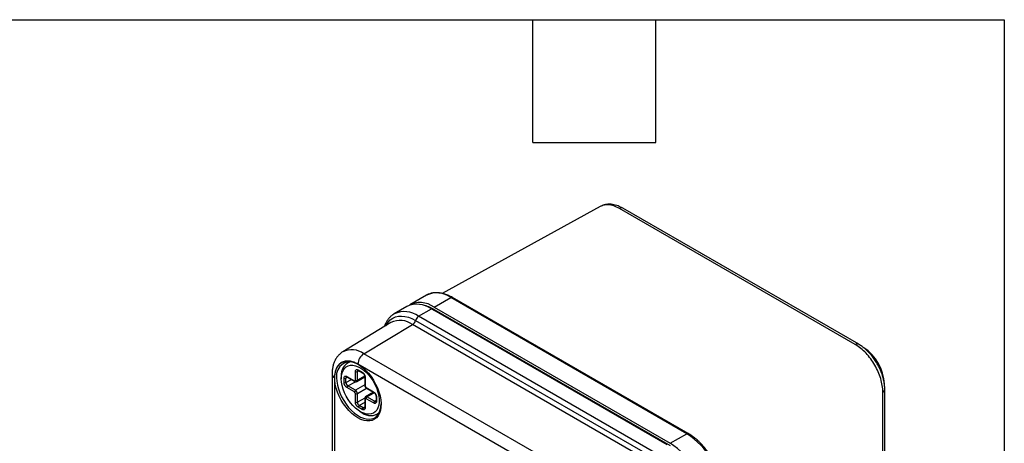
# Model space of a CAD drawing. Header units: millimetres. Extents: x 6 to 273, y 6 to 210.
# Tile 10 of 10: x 212 to 273, y 183 to 210. Entities that reach past the tile are written whole.
import ezdxf

# ---------------------------------------------------------------- set-up
doc = ezdxf.new("R2010")
doc.units = ezdxf.units.MM
doc.layers.add('TEXT', color=140, linetype='Continuous')

msp = doc.modelspace()

# ---------------------------------------------------------------- linework, layer by layer
at = {"color": 7, "linetype": 'Continuous', "lineweight": 25}
for p, q in [((248.018, 197.971), (238.225, 192.58)), ((263.822, 189.407), (249.208, 197.844)), ((264.029, 189.426), (249.415, 197.862)), ((237.255, 192.466), (236.228, 191.873)), ((237.739, 191.723), (238.767, 192.317)), ((253.381, 183.88), (238.767, 192.317)), ((253.474, 183.889), (238.86, 192.326)), ((236.048, 191.769), (235.257, 191.313)), ((236.769, 191.163), (237.559, 191.619)), ((252.173, 183.183), (237.559, 191.619)), ((237.679, 191.55), (237.738, 191.585)), ((237.738, 191.585), (252.352, 183.148)), ((237.739, 191.723), (252.353, 183.287)), ((236.582, 190.904), (251.196, 182.467)), ((251.382, 182.727), (236.769, 191.163)), ((235.058, 190.768), (232.076, 188.96)), ((233.379, 188.842), (236.4, 190.647)), ((251.014, 182.21), (236.4, 190.647)), ((247.993, 180.406), (233.379, 188.842)), ((232.481, 188.336), (232.358, 188.265)), ((247.623, 179.756), (233.009, 188.193)), ((231.408, 187.576), (231.408, 162.536)), ((231.564, 187.359), (231.564, 162.318)), ((231.978, 187.426), (231.978, 187.288)), ((232.152, 187.049), (232.152, 187.326)), ((232.366, 187.38), (232.271, 187.326)), ((232.271, 187.049), (232.271, 187.326)), ((232.271, 187.049), (232.606, 187.242)), ((232.331, 187.429), (232.795, 187.162)), ((232.349, 187.391), (232.813, 187.123)), ((232.855, 187.196), (232.855, 187.732)), ((232.94, 187.119), (233.429, 187.401)), ((232.975, 187.732), (233.07, 187.787)), ((232.975, 187.196), (232.975, 187.732)), ((233.424, 187.456), (232.975, 187.196)), ((233.035, 187.836), (233.274, 187.697)), ((233.052, 187.797), (233.292, 187.658)), ((233.429, 187.421), (233.429, 186.885)), ((233.454, 187.386), (233.454, 186.851)), ((232.795, 186.47), (232.331, 186.738)), ((232.391, 186.842), (232.852, 187.108)), ((232.855, 186.574), (232.391, 186.842)), ((233.429, 186.905), (232.855, 186.574)), ((232.975, 186.367), (233.549, 186.698)), ((233.514, 186.747), (233.977, 186.479)), ((233.531, 186.708), (233.995, 186.44)), ((232.855, 185.831), (232.855, 186.367)), ((232.975, 185.831), (232.975, 186.367)), ((233.435, 186.096), (232.975, 185.831)), ((233.429, 186.055), (233.429, 185.52)), ((233.454, 186.021), (233.454, 185.485)), ((233.978, 186.45), (233.489, 186.168)), ((233.977, 185.788), (233.514, 186.055)), ((233.573, 186.159), (234.023, 186.419)), ((234.037, 185.891), (233.573, 186.159)), ((234.132, 186.203), (234.132, 185.926)), ((234.157, 186.168), (234.157, 185.891)), ((265.526, 161.416), (265.526, 186.456)), ((265.645, 161.586), (265.645, 186.626)), ((233.274, 185.382), (233.035, 185.52)), ((233.429, 185.817), (233.094, 185.623)), ((233.334, 185.485), (233.094, 185.623)), ((233.334, 185.485), (233.429, 185.54)), ((234.132, 185.946), (234.037, 185.891)), ((233.154, 185.25), (233.274, 185.181)), ((234.191, 185.09), (234.314, 185.161)), ((252.353, 183.287), (253.381, 183.88))]:
    msp.add_line(p, q, dxfattribs=at)
at = {"color": 7, "linetype": 'Continuous', "lineweight": 25, "flags": 128}
for points in [[(234.746, 190.579), (234.775, 190.636), (234.884, 190.8), (235.014, 190.937), (235.164, 191.044), (235.332, 191.12), (235.515, 191.165), (235.712, 191.177), (235.92, 191.156), (236.136, 191.103), (236.358, 191.019), (236.582, 190.904)], [(235.257, 191.313), (235.257, 191.313), (235.237, 191.3)], [(233.009, 184.865), (232.817, 184.991), (232.629, 185.143), (232.448, 185.321), (232.277, 185.52), (232.118, 185.736), (231.976, 185.967), (231.852, 186.208), (231.749, 186.455), (231.668, 186.702), (231.611, 186.947), (231.579, 187.184), (231.573, 187.409), (231.592, 187.618), (231.637, 187.808), (231.706, 187.975), (231.798, 188.116), (231.912, 188.229), (232.045, 188.311), (232.196, 188.362), (232.361, 188.38), (232.538, 188.364), (232.723, 188.316), (232.913, 188.235), (233.105, 188.125), (233.295, 187.985), (233.48, 187.82), (233.657, 187.631), (233.822, 187.423), (233.973, 187.199), (234.106, 186.962), (234.22, 186.718), (234.312, 186.471), (234.381, 186.224), (234.426, 185.983), (234.445, 185.751), (234.438, 185.533), (234.407, 185.333), (234.35, 185.154), (234.269, 185), (234.166, 184.873), (234.042, 184.775), (233.899, 184.708), (233.741, 184.674), (233.57, 184.673), (233.388, 184.705), (233.2, 184.77), (233.009, 184.865)], [(231.978, 187.288), (231.99, 187.478), (232.028, 187.65), (232.089, 187.8), (232.173, 187.924), (232.278, 188.021), (232.402, 188.087), (232.542, 188.122), (232.694, 188.124), (232.857, 188.095), (233.026, 188.033), (233.197, 187.941), (233.368, 187.821), (233.534, 187.675), (233.692, 187.506), (233.839, 187.318), (233.971, 187.115), (234.085, 186.901), (234.18, 186.681), (234.253, 186.46), (234.303, 186.241), (234.328, 186.03), (234.328, 185.832), (234.303, 185.65), (234.253, 185.489), (234.18, 185.351), (234.085, 185.241), (233.971, 185.159), (233.839, 185.109), (233.692, 185.09), (233.534, 185.104), (233.368, 185.149), (233.197, 185.226), (233.026, 185.332), (232.857, 185.466), (232.694, 185.624), (232.542, 185.803), (232.402, 185.999), (232.278, 186.208), (232.173, 186.425), (232.089, 186.647), (232.028, 186.867), (231.99, 187.083), (231.978, 187.288)], [(231.692, 187.354), (231.705, 187.13), (231.743, 186.896), (231.806, 186.655), (231.892, 186.412), (232.001, 186.172), (232.129, 185.94), (232.275, 185.718), (232.435, 185.513), (232.608, 185.327), (232.789, 185.164), (232.975, 185.027), (233.163, 184.918), (233.349, 184.841), (233.53, 184.795), (233.702, 184.782), (233.863, 184.802), (234.009, 184.854), (234.137, 184.939), (234.245, 185.054), (234.332, 185.197), (234.395, 185.365), (234.433, 185.555), (234.445, 185.73)]]:
    msp.add_lwpolyline(points, dxfattribs=at)
at = {"color": 7, "linetype": 'Continuous', "lineweight": 25}
for centre, radius, start, end in [((249.328, 197.671), 0.21, 65.36311, 124.65753), ((237.885, 191.121), 1.486, 53.60737, 115.08217), ((238.821, 192.24), 0.0937, 65.69288, 125.61758), ((236.677, 190.423), 1.486, 53.60737, 115.08217), ((236.869, 190.563), 1.449, 53.14129, 120.19213), ((236.715, 189.898), 1.973, 58.75024, 80.27475), ((235.631, 189.625), 1.279, 53.04321, 116.59704), ((235.887, 189.967), 1.486, 53.60737, 115.08217), ((236.157, 191.013), 0.439, 303.55765, 345.66578), ((237.006, 190.796), 0.437, 122.89842, 165.73688), ((232.631, 187.846), 1.246, 53.08366, 116.18255), ((263.941, 189.235), 0.21, 65.36025, 124.65777), ((262.758, 186.828), 2.87, 2.83364, 56.33174), ((233.83, 188.155), 0.822, 123.22971, 177.34769), ((232.528, 187.49), 0.847, 52.8696, 189.25898), ((232.805, 187.544), 0.835, 109.0439, 188.11948), ((231.664, 187.595), 0.256, 184.11228, 247.19251), ((232.212, 187.441), 0.13, 242.60967, 297.39033), ((232.352, 187.336), 0.0811, 123.75004, 187.28651), ((232.372, 187.424), 0.0406, 172.74417, 235.94365), ((232.915, 187.847), 0.13, 242.60967, 297.39033), ((233.055, 187.742), 0.0811, 123.75004, 187.28651), ((233.075, 187.83), 0.0406, 172.74417, 235.94365), ((233.317, 187.693), 0.0427, 174.40429, 234.01933), ((233.471, 187.425), 0.0427, 186.24482, 245.57723), ((232.212, 187.165), 0.13, 242.60967, 297.39033), ((232.531, 187.061), 0.26, 182.60548, 237.39452), ((232.461, 186.732), 0.13, 122.60548, 177.39452), ((232.819, 187.19), 0.037, 230.79671, 9.21404), ((232.838, 187.157), 0.0426, 174.37962, 234.30196), ((232.915, 187.312), 0.13, 242.60967, 297.39033), ((232.894, 187.186), 0.0812, 304.03358, 7.25812), ((233.471, 186.889), 0.0426, 185.6948, 245.62534), ((233.584, 186.856), 0.13, 182.60548, 237.39452), ((233.554, 186.742), 0.0406, 172.74417, 235.94365), ((232.925, 186.464), 0.13, 122.60548, 177.39452), ((232.725, 186.361), 0.13, 2.60548, 57.39452), ((232.715, 186.355), 0.26, 2.60548, 57.39452), ((232.915, 186.482), 0.13, 242.60967, 297.39033), ((233.469, 186.058), 0.0406, 184.03232, 247.26338), ((233.49, 186.027), 0.037, 50.79671, 189.21404), ((233.524, 186.09), 0.0852, 54.38438, 114.28468), ((233.644, 186.05), 0.13, 122.60548, 177.39452), ((234.02, 186.475), 0.0427, 174.40429, 234.01933), ((234.175, 186.207), 0.0427, 186.24482, 245.57723), ((265.436, 186.646), 0.21, 295.33824, 354.5917), ((232.915, 185.946), 0.13, 242.60967, 297.39033), ((233.235, 185.843), 0.26, 182.60548, 237.39452), ((233.165, 185.514), 0.13, 122.60548, 177.39452), ((233.404, 185.376), 0.13, 122.60548, 177.39452), ((233.384, 185.555), 0.0853, 234.40873, 294.00569), ((233.471, 185.524), 0.0426, 185.6948, 245.62534), ((234.107, 185.782), 0.13, 122.60548, 177.39452), ((234.087, 185.961), 0.0853, 234.40873, 294.00569), ((234.175, 185.93), 0.0426, 185.6948, 245.62534), ((233.789, 185.851), 0.845, 232.43758, 310.38829), ((253.435, 183.809), 0.0893, 64.04208, 127.25354), ((250.901, 179.98), 4.621, 2.45345, 57.54655), ((249.873, 179.387), 4.621, 2.45345, 57.54655)]:
    msp.add_arc(centre, radius, start, end, dxfattribs=at)
for points, knots in [([(249.415, 197.862), (249.319, 197.912), (249.111, 198.021), (248.833, 198.093), (248.59, 198.114), (248.397, 198.102), (248.201, 198.059), (248.08, 198.001), (248.018, 197.971)], [0, 0, 0, 0, 0.199955, 0.433201, 0.561938, 0.699928, 0.846457, 1, 1, 1, 1]), ([(249.208, 197.844), (249.094, 197.902), (248.868, 198.018), (248.545, 198.083), (248.255, 198.076), (248.096, 198.004), (248.019, 197.969)], [0, 0, 0, 0, 0.260238, 0.51473, 0.76556, 1, 1, 1, 1]), ([(238.86, 192.326), (238.82, 192.348), (238.705, 192.412), (238.515, 192.497), (238.29, 192.571), (238.069, 192.616), (237.855, 192.629), (237.651, 192.612), (237.46, 192.563), (237.327, 192.511), (237.263, 192.469), (237.252, 192.461)], [0, 0, 0, 0, 0.06953, 0.201099, 0.332742, 0.463968, 0.59423, 0.72293, 0.849679, 0.974577, 1, 1, 1, 1]), ([(235.235, 191.295), (235.198, 191.273), (235.106, 191.217), (234.979, 191.098), (234.853, 190.944), (234.749, 190.765), (234.683, 190.624), (234.659, 190.538), (234.656, 190.524)], [0, 0, 0, 0, 0.134126, 0.337373, 0.541559, 0.748516, 0.959299, 1, 1, 1, 1]), ([(265.645, 186.626), (265.642, 186.715), (265.636, 186.887), (265.594, 187.148), (265.534, 187.392), (265.442, 187.677), (265.312, 187.98), (265.142, 188.289), (264.956, 188.57), (264.721, 188.864), (264.471, 189.11), (264.231, 189.3), (264.098, 189.383), (264.029, 189.426)], [0, 0, 0, 0, 0.0879809, 0.1695369, 0.2441103, 0.3122931, 0.4306986, 0.5241573, 0.6097166, 0.7162703, 0.8464683, 0.9200159, 1, 1, 1, 1]), ([(232.085, 188.964), (232.078, 188.96), (232.012, 188.927), (231.904, 188.839), (231.765, 188.701), (231.649, 188.539), (231.554, 188.358), (231.482, 188.157), (231.432, 187.938), (231.411, 187.742), (231.409, 187.619), (231.408, 187.576)], [0, 0, 0, 0, 0.015701, 0.140693, 0.265136, 0.390628, 0.518744, 0.650642, 0.786799, 0.926817, 1, 1, 1, 1]), ([(233.009, 188.193), (232.965, 188.218), (232.899, 188.253), (232.822, 188.287), (232.784, 188.302), (232.768, 188.309), (232.757, 188.313), (232.752, 188.315), (232.7, 188.333), (232.632, 188.354), (232.554, 188.371), (232.521, 188.376), (232.499, 188.38), (232.488, 188.381), (232.432, 188.388), (232.365, 188.391), (232.302, 188.388), (232.26, 188.384), (232.239, 188.381), (232.135, 188.362), (232.058, 188.335), (231.952, 188.274), (231.902, 188.238), (231.849, 188.19), (231.828, 188.167), (231.814, 188.151), (231.806, 188.143), (231.773, 188.104), (231.736, 188.052), (231.699, 187.985), (231.684, 187.955), (231.675, 187.935), (231.67, 187.924), (231.648, 187.874), (231.626, 187.81), (231.605, 187.731), (231.596, 187.69), (231.593, 187.672), (231.591, 187.66), (231.589, 187.654), (231.572, 187.557), (231.564, 187.461), (231.564, 187.359)], [0, 0, 0, 0, 0.0625, 0.09375, 0.109375, 0.117187, 0.117187, 0.125, 0.125, 0.1875, 0.21875, 0.234375, 0.234375, 0.25, 0.25, 0.3125, 0.34375, 0.34375, 0.375, 0.375, 0.5, 0.5, 0.5625, 0.59375, 0.609375, 0.609375, 0.625, 0.625, 0.6875, 0.71875, 0.734375, 0.734375, 0.75, 0.75, 0.8125, 0.84375, 0.859375, 0.867187, 0.867187, 0.875, 0.875, 1, 1, 1, 1]), ([(232.855, 187.732), (232.855, 187.745), (232.857, 187.763), (232.861, 187.78), (232.864, 187.791), (232.865, 187.796), (232.877, 187.822), (232.89, 187.838), (232.916, 187.853), (232.931, 187.858), (232.946, 187.86), (232.957, 187.86), (232.963, 187.86), (232.99, 187.857), (233.012, 187.849), (233.035, 187.836)], [0, 0, 0, 0, 0.125, 0.1875, 0.1875, 0.25, 0.25, 0.5, 0.5, 0.625, 0.6875, 0.6875, 0.75, 0.75, 1, 1, 1, 1]), ([(232.152, 187.326), (232.152, 187.339), (232.153, 187.357), (232.157, 187.374), (232.16, 187.385), (232.162, 187.389), (232.173, 187.416), (232.187, 187.432), (232.213, 187.447), (232.227, 187.452), (232.243, 187.454), (232.254, 187.454), (232.26, 187.454), (232.286, 187.45), (232.308, 187.443), (232.331, 187.429)], [0, 0, 0, 0, 0.125, 0.1875, 0.1875, 0.25, 0.25, 0.5, 0.5, 0.625, 0.6875, 0.6875, 0.75, 0.75, 1, 1, 1, 1]), ([(232.307, 187.403), (232.307, 187.404), (232.307, 187.405), (232.329, 187.401), (232.344, 187.393), (232.349, 187.391)], [0, 0, 0, 0, 0.482097, 0.842179, 1, 1, 1, 1]), ([(233.01, 187.809), (233.01, 187.81), (233.011, 187.811), (233.032, 187.807), (233.047, 187.799), (233.052, 187.797)], [0, 0, 0, 0, 0.482097, 0.842179, 1, 1, 1, 1]), ([(233.274, 187.697), (233.285, 187.691), (233.302, 187.679), (233.319, 187.665), (233.33, 187.655), (233.334, 187.65), (233.363, 187.621), (233.384, 187.593), (233.41, 187.548), (233.421, 187.525), (233.431, 187.502), (233.436, 187.486), (233.439, 187.477), (233.449, 187.44), (233.454, 187.413), (233.454, 187.386)], [0, 0, 0, 0, 0.125, 0.1875, 0.1875, 0.25, 0.25, 0.5, 0.5, 0.625, 0.6875, 0.6875, 0.75, 0.75, 1, 1, 1, 1]), ([(233.292, 187.658), (233.299, 187.654), (233.318, 187.641), (233.354, 187.607), (233.39, 187.555), (233.417, 187.496), (233.428, 187.449), (233.429, 187.427), (233.429, 187.421)], [0, 0, 0, 0, 0.114597, 0.301562, 0.50196, 0.709351, 0.914335, 1, 1, 1, 1]), ([(232.331, 186.738), (232.32, 186.745), (232.303, 186.756), (232.287, 186.77), (232.276, 186.78), (232.271, 186.785), (232.242, 186.814), (232.222, 186.842), (232.196, 186.887), (232.184, 186.91), (232.175, 186.934), (232.169, 186.95), (232.166, 186.958), (232.156, 186.995), (232.152, 187.023), (232.152, 187.049)], [0, 0, 0, 0, 0.125, 0.1875, 0.1875, 0.25, 0.25, 0.5, 0.5, 0.625, 0.6875, 0.6875, 0.75, 0.75, 1, 1, 1, 1]), ([(232.813, 187.123), (232.827, 187.116), (232.854, 187.103), (232.9, 187.101), (232.927, 187.113), (232.939, 187.119)], [0, 0, 0, 0, 0.34472, 0.690196, 1, 1, 1, 1]), ([(233.429, 186.885), (233.43, 186.871), (233.432, 186.837), (233.455, 186.783), (233.49, 186.736), (233.519, 186.716), (233.531, 186.708)], [0, 0, 0, 0, 0.201542, 0.49212, 0.795534, 1, 1, 1, 1]), ([(233.489, 186.167), (233.488, 186.167), (233.473, 186.162), (233.453, 186.137), (233.432, 186.099), (233.43, 186.07), (233.429, 186.055)], [0, 0, 0, 0, 0.018071, 0.357724, 0.66936, 1, 1, 1, 1]), ([(233.977, 186.479), (233.989, 186.472), (234.006, 186.461), (234.022, 186.447), (234.033, 186.437), (234.038, 186.432), (234.067, 186.403), (234.087, 186.375), (234.113, 186.33), (234.125, 186.307), (234.134, 186.283), (234.14, 186.268), (234.142, 186.259), (234.153, 186.222), (234.157, 186.194), (234.157, 186.168)], [0, 0, 0, 0, 0.125, 0.1875, 0.1875, 0.25, 0.25, 0.5, 0.5, 0.625, 0.6875, 0.6875, 0.75, 0.75, 1, 1, 1, 1]), ([(233.995, 186.44), (234.002, 186.436), (234.022, 186.423), (234.057, 186.389), (234.093, 186.337), (234.12, 186.278), (234.131, 186.231), (234.132, 186.209), (234.132, 186.203)], [0, 0, 0, 0, 0.114597, 0.301562, 0.50196, 0.709351, 0.914335, 1, 1, 1, 1]), ([(233.035, 185.52), (233.023, 185.526), (233.006, 185.538), (232.99, 185.552), (232.979, 185.562), (232.974, 185.567), (232.946, 185.596), (232.925, 185.624), (232.899, 185.669), (232.887, 185.692), (232.878, 185.716), (232.872, 185.731), (232.87, 185.74), (232.859, 185.777), (232.855, 185.804), (232.855, 185.831)], [0, 0, 0, 0, 0.125, 0.1875, 0.1875, 0.25, 0.25, 0.5, 0.5, 0.625, 0.6875, 0.6875, 0.75, 0.75, 1, 1, 1, 1]), ([(233.454, 185.485), (233.454, 185.472), (233.452, 185.454), (233.448, 185.437), (233.445, 185.426), (233.443, 185.422), (233.432, 185.395), (233.419, 185.379), (233.392, 185.364), (233.378, 185.359), (233.362, 185.357), (233.352, 185.357), (233.346, 185.357), (233.319, 185.36), (233.297, 185.368), (233.274, 185.382)], [0, 0, 0, 0, 0.125, 0.1875, 0.1875, 0.25, 0.25, 0.5, 0.5, 0.625, 0.6875, 0.6875, 0.75, 0.75, 1, 1, 1, 1]), ([(233.429, 185.52), (233.429, 185.512), (233.428, 185.493), (233.419, 185.477), (233.42, 185.477), (233.418, 185.477), (233.418, 185.477)], [0, 0, 0, 0, 0.227936, 0.583826, 0.977747, 1, 1, 1, 1]), ([(234.157, 185.891), (234.157, 185.878), (234.155, 185.86), (234.152, 185.843), (234.148, 185.832), (234.147, 185.828), (234.135, 185.801), (234.122, 185.785), (234.096, 185.77), (234.082, 185.765), (234.066, 185.763), (234.055, 185.763), (234.049, 185.763), (234.022, 185.767), (234, 185.775), (233.977, 185.788)], [0, 0, 0, 0, 0.125, 0.1875, 0.1875, 0.25, 0.25, 0.5, 0.5, 0.625, 0.6875, 0.6875, 0.75, 0.75, 1, 1, 1, 1]), ([(234.132, 185.926), (234.132, 185.918), (234.131, 185.899), (234.123, 185.883), (234.124, 185.883), (234.122, 185.883), (234.122, 185.883)], [0, 0, 0, 0, 0.227936, 0.583826, 0.977747, 1, 1, 1, 1]), ([(255.572, 180.254), (255.572, 180.3), (255.57, 180.433), (255.549, 180.661), (255.502, 180.938), (255.433, 181.22), (255.343, 181.503), (255.233, 181.785), (255.104, 182.064), (254.957, 182.335), (254.794, 182.597), (254.617, 182.847), (254.427, 183.083), (254.226, 183.301), (254.016, 183.5), (253.799, 183.677), (253.617, 183.804), (253.508, 183.869), (253.474, 183.889)], [0, 0, 0, 0, 0.035461, 0.102371, 0.169218, 0.235983, 0.302664, 0.369272, 0.43583, 0.502359, 0.568886, 0.635432, 0.70202, 0.768677, 0.835429, 0.902299, 0.969302, 1, 1, 1, 1])]:
    msp.add_open_spline(points, degree=3, knots=knots, dxfattribs=at)
msp.add_open_spline([(265.526, 186.456), (265.526, 186.725), (265.431, 187.298), (265.056, 188.154), (264.503, 188.905), (264.054, 189.273), (263.822, 189.407)], degree=3, dxfattribs=at)
at = {"layer": 'TEXT'}
for p, q in [((6.35, 209.55), (273.05, 209.55)), ((243.84, 201.93), (243.84, 209.55)), ((251.46, 201.93), (251.46, 209.55)), ((273.05, 209.55), (273.05, 6.35)), ((243.84, 201.93), (251.46, 201.93))]:
    msp.add_line(p, q, dxfattribs=at)

doc.saveas('drawing.dxf')
